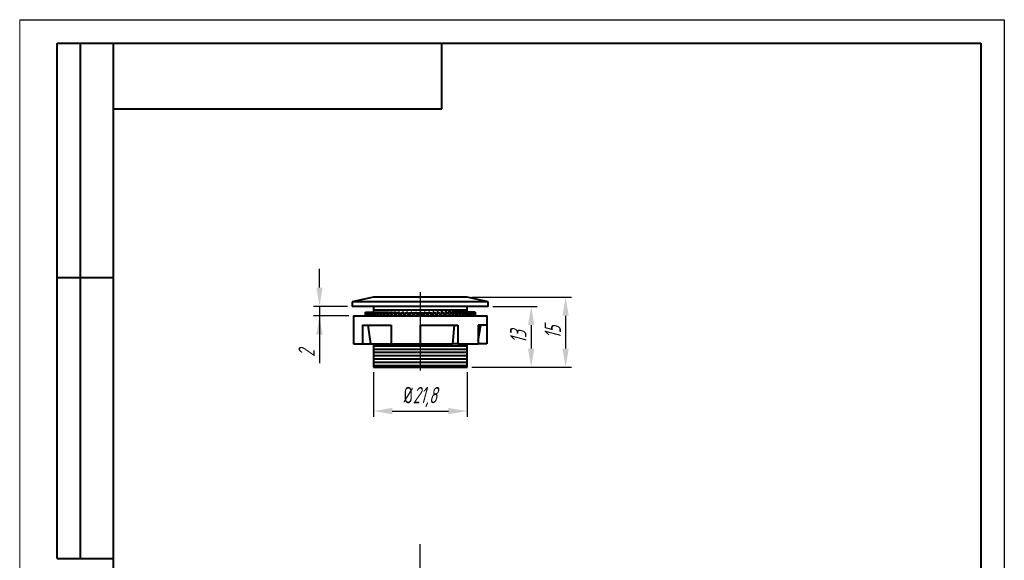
# Model space of a CAD drawing. Header units: millimetres. Extents: x 2381 to 2591, y 1129 to 1426.
# Tile 2 of 2: x 2381 to 2591, y 1310 to 1426. Entities that reach past the tile are written whole.
import ezdxf

# ---------------------------------------------------------------- set-up
doc = ezdxf.new("R2010")
doc.units = ezdxf.units.MM
doc.linetypes.add('ГОСТ 2.303 5', pattern=[24, 20, -1.5, 1, -1.5])
for name, color, linetype, lineweight in [('main', 5, 'Continuous', 50), ('Оси', 1, 'ГОСТ 2.303 5', 25), ('РАЗМЕРЫ', 7, 'Continuous', 25), ('ФОРМАТ', 7, 'Continuous', 25)]:
    doc.layers.add(name, color=color, linetype=linetype, lineweight=lineweight)
doc.styles.add('GOST', font='Gost.shx', dxfattribs={"width": 0.8, "oblique": 15, "height": 3.5})
doc.dimstyles.get("Standard").update_dxf_attribs({"dimtxt": 3.5, "dimasz": 4, "dimexe": 1.25, "dimexo": 1, "dimgap": 1, "dimtad": 1, "dimdec": 1, "dimrnd": 0.5, "dimtxsty": 'GOST', "dimcen": 0, "dimclrd": 256, "dimclre": 256, "dimclrt": 7, "dimadec": 0, "dimazin": 2, "dimtfac": 1, "dimtdec": 1, "dimtmove": 2, "dimatfit": 1, "dimfxl": 0, "dimtolj": 1, "dimtzin": 0, "dimlwd": -1, "dimlwe": -1, "dimarcsym": 0})

# ---------------------------------------------------------------- blocks, each defined once
blk = doc.blocks.new('*D278')
at = {"layer": 'Defpoints', "color": 0}
for p in [(2480.75, 1364.54), (2476.25, 1351.54), (2489.9, 1351.54)]:
    blk.add_point(p, dxfattribs=at)
at = {"layer": 'РАЗМЕРЫ'}
for p, q in [((2481.75, 1364.54), (2491.15, 1364.54)), ((2489.9, 1360.54), (2489.9, 1355.54)), ((2477.25, 1351.54), (2491.15, 1351.54))]:
    blk.add_line(p, q, dxfattribs=at)
for points in [[(2490.56, 1360.54), (2489.23, 1360.54), (2489.9, 1364.54)], [(2489.23, 1355.54), (2490.56, 1355.54), (2489.9, 1351.54)]]:
    blk.add_solid(points, dxfattribs=at)
at = {"layer": 'РАЗМЕРЫ', "color": 7, "insert": (2487.15, 1358.04), "char_height": 3.5, "attachment_point": 5, "rotation": 90, "style": 'GOST'}
blk.add_mtext('\\A1;13', dxfattribs=at)
blk = doc.blocks.new('*D285')
at = {"layer": 'Defpoints', "color": 0}
for p in [(2451.75, 1364.54), (2444.75, 1362.54), (2452, 1362.54)]:
    blk.add_point(p, dxfattribs=at)
at = {"layer": 'РАЗМЕРЫ'}
for p, q in [((2444.75, 1368.54), (2444.75, 1372.54)), ((2450.75, 1364.54), (2443.5, 1364.54)), ((2444.75, 1364.54), (2444.75, 1362.54)), ((2451, 1362.54), (2443.5, 1362.54)), ((2444.75, 1362.54), (2444.75, 1352.41)), ((2444.75, 1358.54), (2444.75, 1354.54))]:
    blk.add_line(p, q, dxfattribs=at)
for points in [[(2444.08, 1368.54), (2445.41, 1368.54), (2444.75, 1364.54)], [(2445.41, 1358.54), (2444.08, 1358.54), (2444.75, 1362.54)]]:
    blk.add_solid(points, dxfattribs=at)
at = {"layer": 'РАЗМЕРЫ', "color": 7, "insert": (2442, 1354.54), "char_height": 3.5, "attachment_point": 5, "rotation": 90, "style": 'GOST'}
blk.add_mtext('\\A1;2', dxfattribs=at)
blk = doc.blocks.new('*D288')
at = {"layer": 'Defpoints', "color": 0}
for p in [(2476.25, 1366.54), (2476.25, 1351.54), (2497.25, 1351.54)]:
    blk.add_point(p, dxfattribs=at)
at = {"layer": 'РАЗМЕРЫ'}
for p, q in [((2477.25, 1366.54), (2498.5, 1366.54)), ((2497.25, 1362.54), (2497.25, 1355.54)), ((2477.25, 1351.54), (2498.5, 1351.54))]:
    blk.add_line(p, q, dxfattribs=at)
for points in [[(2497.91, 1362.54), (2496.58, 1362.54), (2497.25, 1366.54)], [(2496.58, 1355.54), (2497.91, 1355.54), (2497.25, 1351.54)]]:
    blk.add_solid(points, dxfattribs=at)
at = {"layer": 'РАЗМЕРЫ', "color": 7, "insert": (2494.5, 1359.04), "char_height": 3.5, "attachment_point": 5, "rotation": 90, "style": 'GOST'}
blk.add_mtext('\\A1;15', dxfattribs=at)
blk = doc.blocks.new('*D295')
at = {"layer": 'Defpoints', "color": 0}
for p in [(2456.25, 1351.54), (2476.25, 1351.54), (2476.25, 1342.2)]:
    blk.add_point(p, dxfattribs=at)
at = {"layer": 'РАЗМЕРЫ'}
for p, q in [((2456.25, 1350.54), (2456.25, 1340.95)), ((2476.25, 1350.54), (2476.25, 1340.95)), ((2460.25, 1342.2), (2472.25, 1342.2))]:
    blk.add_line(p, q, dxfattribs=at)
for points in [[(2460.25, 1342.87), (2460.25, 1341.53), (2456.25, 1342.2)], [(2472.25, 1341.53), (2472.25, 1342.87), (2476.25, 1342.2)]]:
    blk.add_solid(points, dxfattribs=at)
at = {"layer": 'РАЗМЕРЫ', "color": 7, "insert": (2466.25, 1345.21), "char_height": 3.5, "attachment_point": 5, "style": 'GOST'}
blk.add_mtext('\\A1;{\\Q0;%%C}21,8', dxfattribs=at)

msp = doc.modelspace()

# ---------------------------------------------------------------- linework, layer by layer
at = {"layer": 'main', "lineweight": 40}
for p, q in [((2456.25, 1366.54), (2451.75, 1365.54)), ((2451.75, 1365.54), (2451.75, 1364.54)), ((2480.75, 1365.54), (2451.75, 1365.54)), ((2476.25, 1366.54), (2456.25, 1366.54)), ((2480.75, 1365.54), (2476.25, 1366.54)), ((2480.75, 1364.54), (2480.75, 1365.54)), ((2480.75, 1364.54), (2451.75, 1364.54)), ((2454.55, 1362.54), (2454.56, 1363.34)), ((2454.56, 1363.34), (2454.55, 1362.54)), ((2454.56, 1363.34), (2454.59, 1362.54)), ((2454.56, 1363.34), (2454.64, 1363.34)), ((2454.59, 1362.54), (2454.64, 1363.34)), ((2454.64, 1363.34), (2454.72, 1362.54)), ((2454.64, 1363.34), (2454.81, 1363.34)), ((2454.72, 1362.54), (2454.81, 1363.34)), ((2454.81, 1363.34), (2454.93, 1362.54)), ((2454.81, 1363.34), (2455.06, 1363.34)), ((2454.93, 1362.54), (2455.06, 1363.34)), ((2455.06, 1363.34), (2455.22, 1362.54)), ((2455.06, 1363.34), (2455.4, 1363.34)), ((2455.22, 1362.54), (2455.4, 1363.34)), ((2455.4, 1363.34), (2455.59, 1362.54)), ((2455.4, 1363.34), (2455.81, 1363.34)), ((2455.59, 1362.54), (2455.81, 1363.34)), ((2455.81, 1363.34), (2456.04, 1362.54)), ((2455.81, 1363.34), (2456.29, 1363.34)), ((2456.04, 1362.54), (2456.29, 1363.34)), ((2456.25, 1363.84), (2476.25, 1363.84)), ((2456.29, 1363.34), (2456.56, 1362.54)), ((2456.29, 1363.34), (2456.85, 1363.34)), ((2456.56, 1362.54), (2456.85, 1363.34)), ((2456.85, 1363.34), (2457.15, 1362.54)), ((2456.85, 1363.34), (2457.47, 1363.34)), ((2457.15, 1362.54), (2457.47, 1363.34)), ((2457.47, 1363.34), (2457.81, 1362.54)), ((2457.47, 1363.34), (2458.16, 1363.34)), ((2457.81, 1362.54), (2458.16, 1363.34)), ((2458.16, 1363.34), (2458.53, 1362.54)), ((2458.16, 1363.34), (2458.89, 1363.34)), ((2458.53, 1362.54), (2458.91, 1363.34)), ((2458.91, 1363.34), (2459.3, 1362.54)), ((2458.91, 1363.34), (2459.57, 1363.34)), ((2459.3, 1362.54), (2459.71, 1363.34)), ((2459.71, 1363.34), (2460.13, 1362.54)), ((2459.71, 1363.34), (2460.3, 1363.34)), ((2460.13, 1362.54), (2460.55, 1363.34)), ((2460.55, 1363.34), (2460.99, 1362.54)), ((2460.55, 1363.34), (2461.07, 1363.34)), ((2460.99, 1362.54), (2461.44, 1363.34)), ((2461.25, 1363.14), (2461.32, 1363.14)), ((2461.44, 1363.34), (2461.9, 1362.54)), ((2461.44, 1363.34), (2461.88, 1363.34)), ((2461.9, 1362.54), (2462.36, 1363.34)), ((2462.05, 1363.14), (2462.24, 1363.14)), ((2462.36, 1363.34), (2462.84, 1362.54)), ((2462.36, 1363.34), (2462.71, 1363.34)), ((2462.84, 1362.54), (2463.31, 1363.34)), ((2462.88, 1363.14), (2463.19, 1363.14)), ((2463.31, 1363.34), (2463.8, 1362.54)), ((2463.31, 1363.34), (2463.58, 1363.34)), ((2463.74, 1363.14), (2464.16, 1363.14)), ((2463.8, 1362.54), (2464.29, 1363.34)), ((2464.29, 1363.34), (2464.78, 1362.54)), ((2464.29, 1363.34), (2464.46, 1363.34)), ((2464.61, 1363.14), (2465.15, 1363.14)), ((2464.78, 1362.54), (2465.27, 1363.34)), ((2465.27, 1363.34), (2465.77, 1362.54)), ((2465.27, 1363.34), (2465.36, 1363.34)), ((2465.5, 1363.14), (2466.14, 1363.14)), ((2465.77, 1362.54), (2466.26, 1363.34)), ((2466.26, 1363.34), (2466.76, 1362.54)), ((2466.26, 1363.34), (2466.26, 1363.34)), ((2466.39, 1363.14), (2467.03, 1363.14)), ((2466.76, 1362.54), (2467.26, 1363.34)), ((2467.26, 1363.34), (2467.16, 1363.34)), ((2467.26, 1363.34), (2467.75, 1362.54)), ((2467.38, 1363.14), (2467.91, 1363.14)), ((2467.75, 1362.54), (2468.24, 1363.34)), ((2468.24, 1363.34), (2468.06, 1363.34)), ((2468.24, 1363.34), (2468.73, 1362.54)), ((2468.37, 1363.14), (2468.79, 1363.14)), ((2468.73, 1362.54), (2469.21, 1363.34)), ((2469.21, 1363.34), (2468.94, 1363.34)), ((2469.21, 1363.34), (2469.69, 1362.54)), ((2469.33, 1363.14), (2469.64, 1363.14)), ((2469.69, 1362.54), (2470.16, 1363.34)), ((2470.16, 1363.34), (2469.81, 1363.34)), ((2470.16, 1363.34), (2470.62, 1362.54)), ((2470.28, 1363.14), (2470.47, 1363.14)), ((2470.62, 1362.54), (2471.08, 1363.34)), ((2471.08, 1363.34), (2470.64, 1363.34)), ((2471.08, 1363.34), (2471.53, 1362.54)), ((2471.21, 1363.14), (2471.27, 1363.14)), ((2471.97, 1363.34), (2471.45, 1363.34)), ((2471.53, 1362.54), (2471.97, 1363.34)), ((2471.97, 1363.34), (2472.39, 1362.54)), ((2472.81, 1363.34), (2472.22, 1363.34)), ((2472.39, 1362.54), (2472.81, 1363.34)), ((2472.81, 1363.34), (2473.22, 1362.54)), ((2473.61, 1363.34), (2472.94, 1363.34)), ((2473.22, 1362.54), (2473.61, 1363.34)), ((2473.61, 1363.34), (2473.99, 1362.54)), ((2474.35, 1363.34), (2473.62, 1363.34)), ((2473.99, 1362.54), (2474.35, 1363.34)), ((2474.35, 1363.34), (2474.7, 1362.54)), ((2475.04, 1363.34), (2474.35, 1363.34)), ((2474.7, 1362.54), (2475.04, 1363.34)), ((2475.04, 1363.34), (2475.36, 1362.54)), ((2475.66, 1363.34), (2475.04, 1363.34)), ((2475.36, 1362.54), (2475.66, 1363.34)), ((2475.66, 1363.34), (2475.95, 1362.54)), ((2476.22, 1363.34), (2475.66, 1363.34)), ((2475.95, 1362.54), (2476.22, 1363.34)), ((2476.22, 1363.34), (2476.47, 1362.54)), ((2476.7, 1363.34), (2476.22, 1363.34)), ((2476.47, 1362.54), (2476.7, 1363.34)), ((2476.7, 1363.34), (2476.91, 1362.54)), ((2477.11, 1363.34), (2476.7, 1363.34)), ((2476.91, 1362.54), (2477.11, 1363.34)), ((2477.11, 1363.34), (2477.28, 1362.54)), ((2477.44, 1363.34), (2477.11, 1363.34)), ((2477.28, 1362.54), (2477.44, 1363.34)), ((2477.44, 1363.34), (2477.57, 1362.54)), ((2477.69, 1363.34), (2477.44, 1363.34)), ((2477.57, 1362.54), (2477.69, 1363.34)), ((2477.69, 1363.34), (2477.78, 1362.54)), ((2477.85, 1363.34), (2477.69, 1363.34)), ((2477.78, 1362.54), (2477.85, 1363.34)), ((2477.85, 1363.34), (2477.91, 1362.54)), ((2477.94, 1363.34), (2477.85, 1363.34)), ((2477.91, 1362.54), (2477.94, 1363.34)), ((2477.94, 1363.34), (2477.95, 1362.54)), ((2452, 1362.54), (2452, 1360.54)), ((2452, 1362.54), (2480.5, 1362.54)), ((2465.8, 1362.6), (2465.77, 1362.54)), ((2480.5, 1360.54), (2480.5, 1362.54)), ((2452.03, 1360.54), (2452, 1360.54)), ((2452.03, 1360.54), (2452.03, 1356.54)), ((2453.91, 1360.54), (2460.05, 1360.54)), ((2453.91, 1360.54), (2453.91, 1356.54)), ((2455.05, 1360.54), (2455.66, 1356.54)), ((2460.05, 1360.54), (2460.05, 1356.54)), ((2466.25, 1360.54), (2474.26, 1360.54)), ((2466.25, 1360.54), (2466.25, 1356.54)), ((2473.49, 1360.54), (2473.09, 1356.54)), ((2474.26, 1360.54), (2474.26, 1356.54)), ((2478.59, 1357.25), (2479.17, 1360.54)), ((2480.5, 1360.54), (2478.59, 1360.54)), ((2478.59, 1360.54), (2478.59, 1356.54)), ((2480.46, 1360.54), (2480.46, 1356.54)), ((2452.03, 1356.54), (2453.91, 1356.54)), ((2453.91, 1356.54), (2455.66, 1356.54)), ((2455.66, 1356.54), (2460.05, 1356.54)), ((2456.25, 1356.54), (2456.25, 1356.14)), ((2456.25, 1356.14), (2476.25, 1356.14)), ((2456.25, 1355.44), (2476.25, 1355.44)), ((2456.25, 1354.74), (2476.25, 1354.74)), ((2460.05, 1356.54), (2466.25, 1356.54)), ((2466.25, 1356.54), (2473.09, 1356.54)), ((2474.26, 1356.54), (2473.09, 1356.54)), ((2474.26, 1356.54), (2478.59, 1356.54)), ((2480.46, 1356.54), (2478.59, 1356.54)), ((2456.25, 1354.04), (2476.25, 1354.04)), ((2456.25, 1353.34), (2476.25, 1353.34)), ((2456.25, 1352.64), (2476.25, 1352.64)), ((2456.25, 1351.94), (2476.25, 1351.94)), ((2456.25, 1351.94), (2456.25, 1351.54)), ((2456.25, 1351.54), (2476.25, 1351.54)), ((2476.25, 1351.54), (2476.25, 1351.94))]:
    msp.add_line(p, q, dxfattribs=at)
for major_axis, ratio, start_param, end_param in [((-9.78, 16.65), 0.230189, 1.448387, 1.452676), ((9.77, 16.65), 0.231517, 4.831377, 4.835458)]:
    msp.add_ellipse((2466.25, 1363.34), major_axis=major_axis, ratio=ratio, start_param=start_param, end_param=end_param, dxfattribs=at)
for points in [[(2456.25, 1364.54), (2456.25, 1364.33), (2456.25, 1364.1), (2456.25, 1363.84)], [(2476.25, 1363.84), (2476.25, 1364.1), (2476.25, 1364.33), (2476.25, 1364.54)], [(2456.25, 1356.14), (2456.25, 1355.93), (2456.25, 1355.7), (2456.25, 1355.44)], [(2456.25, 1355.44), (2456.25, 1355.18), (2456.25, 1354.94), (2456.25, 1354.74)], [(2456.25, 1354.74), (2456.25, 1354.53), (2456.25, 1354.3), (2456.25, 1354.04)], [(2476.25, 1355.44), (2476.25, 1355.7), (2476.25, 1355.93), (2476.25, 1356.14)], [(2476.25, 1354.74), (2476.25, 1354.94), (2476.25, 1355.18), (2476.25, 1355.44)], [(2476.25, 1354.04), (2476.25, 1354.3), (2476.25, 1354.53), (2476.25, 1354.74)], [(2456.25, 1354.04), (2456.25, 1353.78), (2456.25, 1353.54), (2456.25, 1353.34)], [(2456.25, 1353.34), (2456.25, 1353.13), (2456.25, 1352.9), (2456.25, 1352.64)], [(2456.25, 1352.64), (2456.25, 1352.38), (2456.25, 1352.14), (2456.25, 1351.94)], [(2476.25, 1353.34), (2476.25, 1353.54), (2476.25, 1353.78), (2476.25, 1354.04)], [(2476.25, 1352.64), (2476.25, 1352.9), (2476.25, 1353.13), (2476.25, 1353.34)], [(2476.25, 1351.94), (2476.25, 1352.14), (2476.25, 1352.38), (2476.25, 1352.64)]]:
    msp.add_open_spline(points, degree=3, dxfattribs=at)
for points, knots in [([(2456.25, 1363.84), (2456.25, 1363.81), (2456.25, 1363.63), (2456.25, 1363.47), (2456.25, 1363.34)], [0, 0, 0, 0, 0.114075, 1, 1, 1, 1]), ([(2476.25, 1363.34), (2476.25, 1363.38), (2476.25, 1363.53), (2476.25, 1363.71), (2476.25, 1363.84)], [0, 0, 0, 0, 0.279697, 1, 1, 1, 1]), ([(2476.25, 1356.14), (2476.25, 1356.24), (2476.25, 1356.36), (2476.25, 1356.51), (2476.25, 1356.54)], [0, 0, 0, 0, 0.8369957, 1, 1, 1, 1])]:
    msp.add_open_spline(points, degree=3, knots=knots, dxfattribs=at)
at = {"layer": 'Оси'}
for p, q in [((2466.25, 1367.55), (2466.25, 1350.89)), ((2466.25, 1295.48), (2466.25, 1313.8))]:
    msp.add_line(p, q, dxfattribs=at)
at = {"layer": 'ФОРМАТ', "lineweight": 0}
msp.add_line((2380.81, 1425.73), (2380.81, 1128.73), dxfattribs=at)
at = {"layer": 'ФОРМАТ', "ltscale": 5}
msp.add_line((2380.81, 1425.73), (2590.81, 1425.73), dxfattribs=at)
at = {"layer": 'ФОРМАТ', "linetype": 'ByBlock', "ltscale": 5}
msp.add_line((2590.81, 1425.73), (2590.81, 1128.73), dxfattribs=at)
at = {"layer": 'ФОРМАТ', "lineweight": 40}
for p, q in [((2388.81, 1310.73), (2388.81, 1420.73)), ((2388.81, 1310.73), (2388.81, 1420.73)), ((2393.81, 1310.73), (2393.81, 1420.73)), ((2393.81, 1310.73), (2393.81, 1420.73)), ((2470.81, 1406.73), (2470.81, 1420.73)), ((2400.81, 1406.73), (2470.81, 1406.73)), ((2388.81, 1370.73), (2400.81, 1370.73)), ((2388.81, 1310.73), (2400.81, 1310.73))]:
    msp.add_line(p, q, dxfattribs=at)
at = {"layer": 'ФОРМАТ', "lineweight": 40, "ltscale": 5}
for p, q in [((2388.81, 1420.73), (2585.81, 1420.73)), ((2400.81, 1133.73), (2400.81, 1420.73)), ((2585.81, 1420.73), (2585.81, 1133.73))]:
    msp.add_line(p, q, dxfattribs=at)
at = {"layer": 'ФОРМАТ'}
msp.add_line((2400.81, 1370.73), (2388.81, 1370.73), dxfattribs=at)

# ---------------------------------------------------------------- dimensions: what is measured, and where the dimension line sits
at = {"layer": 'РАЗМЕРЫ'}
dim = msp.add_linear_dim(base=(2444.75, 1362.54), p1=(2451.75, 1364.54), p2=(2452, 1362.54), angle=90, dimstyle='Standard', override={"dimlfac": 1, "dimtxsty": 'GOST', "dimsah": 1, "dimtmove": 1, "dimtolj": 1}, dxfattribs=at)
dim.commit()
dim.dimension.update_dxf_attribs({"geometry": '*D285', "text_midpoint": (2444.75, 1354.54), "dimtype": 160})
for base, p1, angle, picture, middle in [((2497.25, 1351.54), (2476.25, 1366.54), 270, '*D288', (2494.5, 1359.04)), ((2489.9, 1351.54), (2480.75, 1364.54), 90, '*D278', (2487.15, 1358.04))]:
    dim = msp.add_linear_dim(base=base, p1=p1, p2=(2476.25, 1351.54), angle=angle, dimstyle='Standard', override={"dimlfac": 1, "dimtxsty": 'GOST', "dimsah": 1, "dimtmove": 1, "dimtolj": 1}, dxfattribs=at)
    dim.commit()
    dim.dimension.update_dxf_attribs({"geometry": picture, "text_midpoint": middle})
dim = msp.add_linear_dim(base=(2476.25, 1342.2), p1=(2456.25, 1351.54), p2=(2476.25, 1351.54), text='{\\Q0;%%C}21,8', dimstyle='Standard', override={"dimlfac": 1, "dimtxsty": 'GOST', "dimsah": 1, "dimtmove": 1, "dimtolj": 1}, dxfattribs=at)
dim.commit()
dim.dimension.update_dxf_attribs({"geometry": '*D295', "text_midpoint": (2466.25, 1345.21)})

doc.saveas('drawing.dxf')
